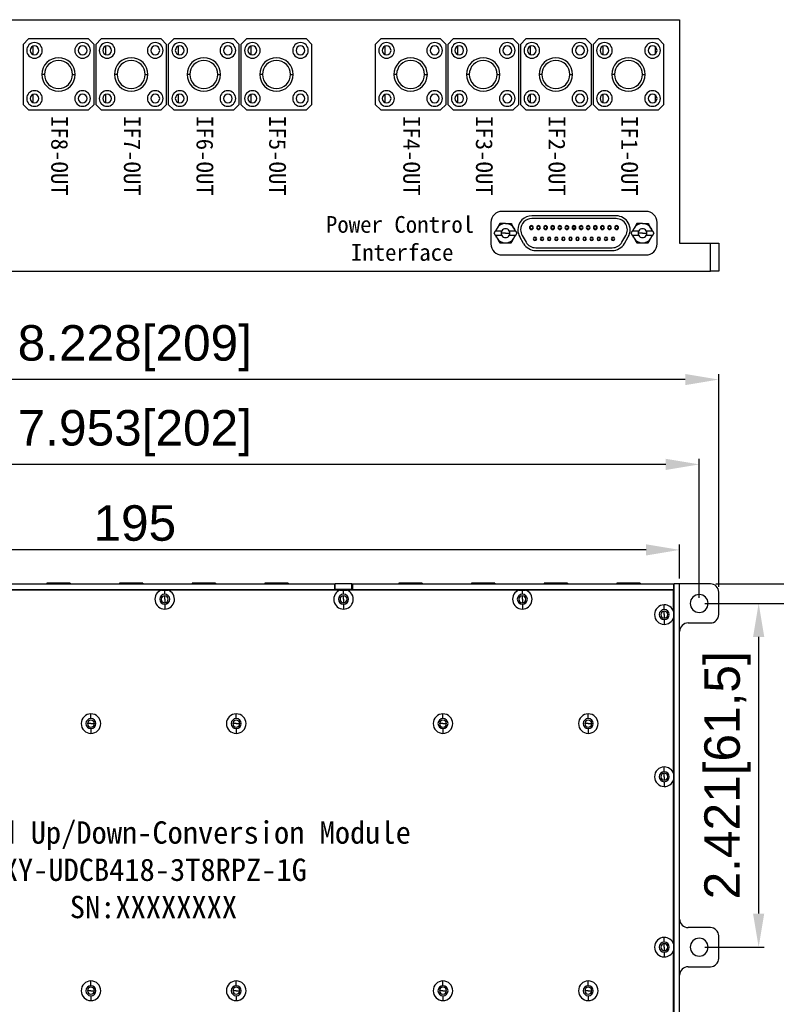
# Model space of a CAD drawing. Header units: millimetres. Extents: x 26 to 391, y 12 to 342.
# Tile 4 of 5: x 175 to 310, y 150 to 327. Entities that reach past the tile are written whole.
import ezdxf

# ---------------------------------------------------------------- set-up
doc = ezdxf.new("R2010")
doc.units = ezdxf.units.MM
doc.layers.add('尺寸', color=4, linetype='Continuous')
doc.styles.get("Standard").update_dxf_attribs({"font": 'arial.ttf'})
doc.dimstyles.new('ISO-25', dxfattribs={"dimtxt": 2.5, "dimasz": 2.5, "dimexe": 1.25, "dimexo": 0.625, "dimtad": 1, "dimtxsty": 'Standard', "dimcen": 2.5, "dimadec": 0, "dimazin": 0, "dimtfac": 1, "dimtmove": 0, "dimatfit": 3, "dimfxl": 1, "dimarcsym": 0})

# ---------------------------------------------------------------- blocks, each defined once
blk = doc.blocks.new('*D9')
at = {"layer": 'Defpoints', "color": 0, "transparency": 16777216}
for p in [(94.63, 246.96), (94.63, 222.08), (296.63, 222.08)]:
    blk.add_point(p, dxfattribs=at)
at = {"layer": '尺寸', "color": 0, "lineweight": -2, "transparency": 16777216}
for p, q in [((94.63, 223.07), (94.63, 247.95)), ((290.63, 246.96), (100.62, 246.96)), ((296.63, 223.07), (296.63, 247.95))]:
    blk.add_line(p, q, dxfattribs=at)
at = {"layer": '尺寸', "color": 0, "transparency": 16777216}
for points in [[(100.62, 247.96), (100.62, 245.96), (94.63, 246.96)], [(290.63, 247.96), (290.63, 245.96), (296.63, 246.96)]]:
    blk.add_solid(points, dxfattribs=at)
at = {"layer": '尺寸', "color": 0, "transparency": 16777216, "insert": (195.63, 252.55), "char_height": 6.35, "attachment_point": 5}
blk.add_mtext('7.953[202]', dxfattribs=at)
blk = doc.blocks.new('*D10')
at = {"layer": 'Defpoints', "color": 0, "transparency": 16777216}
for p in [(91.13, 262.14), (91.13, 224.08), (300.13, 224.08)]:
    blk.add_point(p, dxfattribs=at)
at = {"layer": '尺寸', "color": 0, "lineweight": -2, "transparency": 16777216}
for p, q in [((91.13, 225.07), (91.13, 263.13)), ((300.13, 225.07), (300.13, 263.13)), ((294.13, 262.14), (97.12, 262.14))]:
    blk.add_line(p, q, dxfattribs=at)
at = {"layer": '尺寸', "color": 0, "transparency": 16777216}
for points in [[(97.12, 263.14), (97.12, 261.14), (91.13, 262.14)], [(294.13, 263.14), (294.13, 261.14), (300.13, 262.14)]]:
    blk.add_solid(points, dxfattribs=at)
at = {"layer": '尺寸', "color": 0, "transparency": 16777216, "insert": (195.63, 267.74), "char_height": 6.35, "attachment_point": 5}
blk.add_mtext('8.228[209]', dxfattribs=at)
blk = doc.blocks.new('*D11')
at = {"layer": 'Defpoints', "color": 0, "transparency": 16777216}
for p in [(98.13, 231.66), (98.13, 225.58), (293.13, 225.58)]:
    blk.add_point(p, dxfattribs=at)
at = {"layer": '尺寸', "color": 0, "lineweight": -2, "transparency": 16777216}
for p, q in [((98.13, 226.57), (98.13, 232.65)), ((293.13, 226.57), (293.13, 232.65)), ((287.13, 231.66), (104.12, 231.66))]:
    blk.add_line(p, q, dxfattribs=at)
at = {"layer": '尺寸', "color": 0, "transparency": 16777216}
for points in [[(104.12, 232.66), (104.12, 230.66), (98.13, 231.66)], [(287.13, 232.66), (287.13, 230.66), (293.13, 231.66)]]:
    blk.add_solid(points, dxfattribs=at)
at = {"layer": '尺寸', "color": 0, "transparency": 16777216, "insert": (195.63, 236.43), "char_height": 6.35, "attachment_point": 5}
blk.add_mtext('195', dxfattribs=at)
blk = doc.blocks.new('*D12')
at = {"layer": 'Defpoints', "color": 0, "transparency": 16777216}
for p in [(298.63, 225.58), (298.63, 95.58), (335.81, 95.58)]:
    blk.add_point(p, dxfattribs=at)
at = {"layer": '尺寸', "color": 0, "lineweight": -2, "transparency": 16777216}
for p, q in [((299.62, 225.58), (336.8, 225.58)), ((335.81, 219.59), (335.81, 101.58)), ((299.62, 95.58), (336.8, 95.58))]:
    blk.add_line(p, q, dxfattribs=at)
at = {"layer": '尺寸', "color": 0, "transparency": 16777216}
for points in [[(334.81, 219.59), (336.8, 219.59), (335.81, 225.58)], [(334.81, 101.58), (336.8, 101.58), (335.81, 95.58)]]:
    blk.add_solid(points, dxfattribs=at)
at = {"layer": '尺寸', "color": 0, "transparency": 16777216, "insert": (330.21, 160.58), "char_height": 6.35, "attachment_point": 5, "rotation": 90}
blk.add_mtext('5.118[130]', dxfattribs=at)
blk = doc.blocks.new('*D13')
at = {"layer": 'Defpoints', "color": 0, "transparency": 16777216}
for p in [(296.63, 222.08), (296.63, 99.08), (321.95, 99.08)]:
    blk.add_point(p, dxfattribs=at)
at = {"layer": '尺寸', "color": 0, "lineweight": -2, "transparency": 16777216}
for p, q in [((297.62, 222.08), (322.94, 222.08)), ((321.95, 216.09), (321.95, 105.08)), ((297.62, 99.08), (322.94, 99.08))]:
    blk.add_line(p, q, dxfattribs=at)
at = {"layer": '尺寸', "color": 0, "transparency": 16777216}
for points in [[(320.95, 216.09), (322.95, 216.09), (321.95, 222.08)], [(320.95, 105.08), (322.95, 105.08), (321.95, 99.08)]]:
    blk.add_solid(points, dxfattribs=at)
at = {"layer": '尺寸', "color": 0, "transparency": 16777216, "insert": (316.36, 160.58), "char_height": 6.35, "attachment_point": 5, "rotation": 90}
blk.add_mtext('4.843[123]', dxfattribs=at)
blk = doc.blocks.new('*D14')
at = {"layer": 'Defpoints', "color": 0, "transparency": 16777216}
for p in [(296.63, 222.08), (296.63, 160.58), (307.27, 160.58)]:
    blk.add_point(p, dxfattribs=at)
at = {"layer": '尺寸', "color": 0, "lineweight": -2, "transparency": 16777216}
for p, q in [((297.62, 222.08), (308.26, 222.08)), ((307.27, 216.09), (307.27, 166.58)), ((297.62, 160.58), (308.26, 160.58))]:
    blk.add_line(p, q, dxfattribs=at)
at = {"layer": '尺寸', "color": 0, "transparency": 16777216}
for points in [[(306.27, 216.09), (308.27, 216.09), (307.27, 222.08)], [(306.27, 166.58), (308.27, 166.58), (307.27, 160.58)]]:
    blk.add_solid(points, dxfattribs=at)
at = {"layer": '尺寸', "color": 0, "transparency": 16777216, "insert": (301.68, 191.33), "char_height": 6.35, "attachment_point": 5, "rotation": 90}
blk.add_mtext('2.421[61,5]', dxfattribs=at)

msp = doc.modelspace()

# ---------------------------------------------------------------- linework, layer by layer
at = {"color": 7, "linetype": 'Continuous', "lineweight": 25}
for p, q in [((172.979, 326.527), (293.129, 326.527)), ((293.129, 326.527), (293.129, 286.527)), ((176.629, 323.077), (175.629, 322.077)), ((187.329, 323.077), (176.629, 323.077)), ((188.329, 322.077), (187.329, 323.077)), ((189.629, 323.077), (188.629, 322.077)), ((200.329, 323.077), (189.629, 323.077)), ((201.329, 322.077), (200.329, 323.077)), ((202.629, 323.077), (201.629, 322.077)), ((213.329, 323.077), (202.629, 323.077)), ((214.329, 322.077), (213.329, 323.077)), ((215.629, 323.077), (214.629, 322.077)), ((226.329, 323.077), (215.629, 323.077)), ((227.329, 322.077), (226.329, 323.077)), ((239.629, 323.077), (238.629, 322.077)), ((250.329, 323.077), (239.629, 323.077)), ((251.329, 322.077), (250.329, 323.077)), ((252.629, 323.077), (251.629, 322.077)), ((263.329, 323.077), (252.629, 323.077)), ((264.329, 322.077), (263.329, 323.077)), ((265.629, 323.077), (264.629, 322.077)), ((276.329, 323.077), (265.629, 323.077)), ((277.329, 322.077), (276.329, 323.077)), ((278.629, 323.077), (277.629, 322.077)), ((289.329, 323.077), (278.629, 323.077)), ((290.329, 322.077), (289.329, 323.077)), ((175.629, 322.077), (175.629, 311.377)), ((177.429, 320.267), (177.429, 321.787)), ((188.329, 311.377), (188.329, 322.077)), ((188.629, 322.077), (188.629, 311.377)), ((190.429, 320.267), (190.429, 321.787)), ((201.329, 311.377), (201.329, 322.077)), ((201.629, 322.077), (201.629, 311.377)), ((203.429, 320.267), (203.429, 321.787)), ((214.329, 311.377), (214.329, 322.077)), ((214.629, 322.077), (214.629, 311.377)), ((216.429, 320.267), (216.429, 321.787)), ((227.329, 311.377), (227.329, 322.077)), ((238.629, 322.077), (238.629, 311.377)), ((240.429, 320.267), (240.429, 321.787)), ((251.329, 311.377), (251.329, 322.077)), ((251.629, 322.077), (251.629, 311.377)), ((253.429, 320.267), (253.429, 321.787)), ((264.329, 311.377), (264.329, 322.077)), ((264.629, 322.077), (264.629, 311.377)), ((266.429, 320.267), (266.429, 321.787)), ((277.329, 311.377), (277.329, 322.077)), ((277.629, 322.077), (277.629, 311.377)), ((279.429, 320.267), (279.429, 321.787)), ((288.829, 320.446), (288.829, 321.608)), ((290.329, 311.377), (290.329, 322.077)), ((179.479, 316.727), (178.979, 316.727)), ((184.479, 316.727), (184.979, 316.727)), ((192.479, 316.727), (191.979, 316.727)), ((197.479, 316.727), (197.979, 316.727)), ((205.479, 316.727), (204.979, 316.727)), ((210.479, 316.727), (210.979, 316.727)), ((218.479, 316.727), (217.979, 316.727)), ((223.479, 316.727), (223.979, 316.727)), ((242.479, 316.727), (241.979, 316.727)), ((247.479, 316.727), (247.979, 316.727)), ((255.479, 316.727), (254.979, 316.727)), ((260.479, 316.727), (260.979, 316.727)), ((268.479, 316.727), (267.979, 316.727)), ((273.479, 316.727), (273.979, 316.727)), ((281.479, 316.727), (280.979, 316.727)), ((286.479, 316.727), (286.979, 316.727)), ((177.429, 311.667), (177.429, 313.187)), ((190.429, 311.667), (190.429, 313.187)), ((203.429, 311.667), (203.429, 313.187)), ((216.429, 311.667), (216.429, 313.187)), ((240.429, 311.667), (240.429, 313.187)), ((253.429, 311.667), (253.429, 313.187)), ((266.429, 311.667), (266.429, 313.187)), ((279.429, 311.667), (279.429, 313.187)), ((288.829, 311.846), (288.829, 313.008)), ((175.629, 311.377), (176.629, 310.377)), ((176.629, 310.377), (187.329, 310.377)), ((187.329, 310.377), (188.329, 311.377)), ((188.629, 311.377), (189.629, 310.377)), ((189.629, 310.377), (200.329, 310.377)), ((200.329, 310.377), (201.329, 311.377)), ((201.629, 311.377), (202.629, 310.377)), ((202.629, 310.377), (213.329, 310.377)), ((213.329, 310.377), (214.329, 311.377)), ((214.629, 311.377), (215.629, 310.377)), ((215.629, 310.377), (226.329, 310.377)), ((226.329, 310.377), (227.329, 311.377)), ((238.629, 311.377), (239.629, 310.377)), ((239.629, 310.377), (250.329, 310.377)), ((250.329, 310.377), (251.329, 311.377)), ((251.629, 311.377), (252.629, 310.377)), ((252.629, 310.377), (263.329, 310.377)), ((263.329, 310.377), (264.329, 311.377)), ((264.629, 311.377), (265.629, 310.377)), ((265.629, 310.377), (276.329, 310.377)), ((276.329, 310.377), (277.329, 311.377)), ((277.629, 311.377), (278.629, 310.377)), ((278.629, 310.377), (289.329, 310.377)), ((289.329, 310.377), (290.329, 311.377)), ((287.079, 292.227), (261.369, 292.227)), ((281.769, 291.427), (266.679, 291.427)), ((281.769, 290.927), (266.679, 290.927)), ((259.369, 290.227), (259.369, 286.427)), ((289.079, 286.427), (289.079, 290.227)), ((259.949, 288.327), (260.194, 288.752)), ((260.194, 287.902), (259.949, 288.327)), ((260.272, 288.752), (261.291, 288.752)), ((261.291, 287.902), (260.272, 287.902)), ((261.969, 288.327), (261.169, 288.327)), ((261.969, 288.327), (262.769, 288.327)), ((262.647, 288.752), (263.666, 288.752)), ((263.666, 287.902), (262.647, 287.902)), ((263.744, 288.752), (263.989, 288.327)), ((263.989, 288.327), (263.744, 287.902)), ((265.207, 286.477), (264.514, 287.677)), ((264.947, 287.927), (265.64, 286.727)), ((282.808, 286.727), (283.501, 287.927)), ((283.241, 286.477), (283.934, 287.677)), ((284.459, 288.327), (284.704, 288.752)), ((284.704, 287.902), (284.459, 288.327)), ((284.782, 288.752), (285.801, 288.752)), ((285.801, 287.902), (284.782, 287.902)), ((286.479, 288.327), (285.679, 288.327)), ((286.479, 288.327), (287.279, 288.327)), ((287.157, 288.752), (288.176, 288.752)), ((288.176, 287.902), (287.157, 287.902)), ((288.254, 288.752), (288.499, 288.327)), ((288.499, 288.327), (288.254, 287.902)), ((267.372, 285.727), (281.076, 285.727)), ((293.129, 286.527), (298.629, 286.527)), ((298.629, 281.527), (298.629, 286.527)), ((298.629, 286.527), (300.129, 286.527)), ((300.129, 286.527), (300.129, 281.527)), ((261.369, 284.427), (287.079, 284.427)), ((267.372, 285.227), (281.076, 285.227)), ((92.629, 281.527), (298.629, 281.527)), ((300.129, 281.527), (298.629, 281.527)), ((170.579, 225.582), (231.379, 225.582)), ((179.879, 225.682), (179.879, 225.582)), ((184.079, 225.682), (179.879, 225.682)), ((184.079, 225.682), (184.079, 225.582)), ((192.879, 225.682), (192.879, 225.582)), ((197.079, 225.682), (192.879, 225.682)), ((197.079, 225.682), (197.079, 225.582)), ((205.879, 225.682), (205.879, 225.582)), ((210.079, 225.682), (205.879, 225.682)), ((210.079, 225.682), (210.079, 225.582)), ((218.879, 225.682), (218.879, 225.582)), ((223.079, 225.682), (218.879, 225.682)), ((223.079, 225.682), (223.079, 225.582)), ((231.379, 225.582), (231.379, 224.582)), ((231.379, 225.582), (231.479, 225.582)), ((234.479, 225.582), (231.479, 225.582)), ((231.479, 224.582), (231.479, 225.582)), ((234.479, 224.582), (234.479, 225.582)), ((234.479, 225.582), (234.579, 225.582)), ((234.579, 225.582), (292.029, 225.582)), ((234.579, 225.582), (234.579, 224.582)), ((242.879, 225.682), (242.879, 225.582)), ((247.079, 225.682), (242.879, 225.682)), ((247.079, 225.682), (247.079, 225.582)), ((255.879, 225.682), (255.879, 225.582)), ((260.079, 225.682), (255.879, 225.682)), ((260.079, 225.682), (260.079, 225.582)), ((268.879, 225.682), (268.879, 225.582)), ((273.079, 225.682), (268.879, 225.682)), ((273.079, 225.682), (273.079, 225.582)), ((281.879, 225.682), (281.879, 225.582)), ((286.079, 225.682), (281.879, 225.682)), ((286.079, 225.682), (286.079, 225.582)), ((292.029, 225.582), (292.029, 224.582)), ((292.029, 225.582), (292.129, 225.582)), ((292.129, 98.582), (292.129, 225.582)), ((293.129, 225.582), (292.129, 225.582)), ((293.129, 95.582), (293.129, 225.582)), ((298.629, 225.582), (293.129, 225.582)), ((200.396, 224.482), (169.562, 224.482)), ((170.579, 224.582), (231.379, 224.582)), ((200.396, 224.482), (200.979, 224.482)), ((200.979, 223.732), (200.979, 224.482)), ((200.979, 224.482), (201.562, 224.482)), ((232.396, 224.482), (201.562, 224.482)), ((228.179, 224.482), (228.179, 224.582)), ((228.479, 224.482), (228.479, 224.582)), ((231.479, 224.582), (231.379, 224.582)), ((234.479, 224.582), (231.479, 224.582)), ((232.396, 224.482), (232.979, 224.482)), ((232.979, 223.732), (232.979, 224.482)), ((232.979, 224.482), (233.562, 224.482)), ((264.396, 224.482), (233.562, 224.482)), ((234.579, 224.582), (234.479, 224.582)), ((234.579, 224.582), (292.029, 224.582)), ((237.479, 224.582), (237.479, 224.482)), ((237.779, 224.482), (237.779, 224.582)), ((264.396, 224.482), (264.979, 224.482)), ((264.979, 223.732), (264.979, 224.482)), ((264.979, 224.482), (265.562, 224.482)), ((292.029, 224.482), (265.562, 224.482)), ((288.829, 224.482), (288.829, 224.582)), ((289.129, 224.482), (289.129, 224.582)), ((292.129, 224.582), (292.029, 224.582)), ((292.029, 220.665), (292.029, 224.482)), ((300.129, 220.082), (300.129, 224.082)), ((200.979, 222.832), (200.979, 223.457)), ((200.979, 222.832), (200.979, 222.207)), ((232.979, 222.832), (232.979, 223.457)), ((232.979, 222.832), (232.979, 222.207)), ((264.979, 222.832), (264.979, 223.457)), ((264.979, 222.832), (264.979, 222.207)), ((200.979, 221.932), (200.979, 221.082)), ((232.979, 221.932), (232.979, 221.082)), ((264.979, 221.932), (264.979, 221.082)), ((290.379, 220.982), (290.379, 221.832)), ((290.379, 220.082), (290.379, 220.707)), ((290.379, 220.082), (290.379, 219.457)), ((290.379, 219.182), (290.379, 218.332)), ((292.029, 191.665), (292.029, 219.499)), ((294.629, 218.582), (298.629, 218.582)), ((187.779, 201.482), (187.779, 202.332)), ((213.779, 201.482), (213.779, 202.332)), ((250.779, 201.482), (250.779, 202.332)), ((276.779, 201.482), (276.779, 202.332)), ((187.779, 200.582), (187.154, 200.582)), ((187.779, 200.582), (188.404, 200.582)), ((187.779, 199.682), (187.779, 198.832)), ((213.779, 200.582), (213.154, 200.582)), ((213.779, 200.582), (214.404, 200.582)), ((213.779, 199.682), (213.779, 198.832)), ((250.779, 200.582), (250.154, 200.582)), ((250.779, 200.582), (251.404, 200.582)), ((250.779, 199.682), (250.779, 198.832)), ((276.779, 200.582), (276.154, 200.582)), ((276.779, 200.582), (277.404, 200.582)), ((276.779, 199.682), (276.779, 198.832)), ((290.379, 191.982), (290.379, 192.832)), ((290.379, 191.082), (290.379, 191.707)), ((290.379, 191.082), (290.379, 190.457)), ((292.029, 161.165), (292.029, 190.499)), ((290.379, 190.182), (290.379, 189.332)), ((298.629, 164.082), (294.629, 164.082)), ((290.379, 161.482), (290.379, 162.332)), ((300.129, 158.582), (300.129, 162.582)), ((290.379, 160.582), (290.379, 161.207)), ((290.379, 160.582), (290.379, 159.957)), ((290.379, 159.682), (290.379, 158.832)), ((292.029, 130.665), (292.029, 159.999)), ((294.629, 157.082), (298.629, 157.082)), ((187.779, 153.682), (187.779, 154.532)), ((213.779, 153.682), (213.779, 154.532)), ((250.779, 153.682), (250.779, 154.532)), ((276.779, 153.682), (276.779, 154.532)), ((187.779, 152.782), (187.154, 152.782)), ((187.779, 152.782), (188.404, 152.782)), ((187.779, 151.882), (187.779, 151.032)), ((213.779, 152.782), (213.154, 152.782)), ((213.779, 152.782), (214.404, 152.782)), ((213.779, 151.882), (213.779, 151.032)), ((250.779, 152.782), (250.154, 152.782)), ((250.779, 152.782), (251.404, 152.782)), ((250.779, 151.882), (250.779, 151.032)), ((276.779, 152.782), (276.154, 152.782)), ((276.779, 152.782), (277.404, 152.782)), ((276.779, 151.882), (276.779, 151.032))]:
    msp.add_line(p, q, dxfattribs=at)
for centre, radius, start, end in [((177.679, 321.027), 1.4, 0, 180), ((186.279, 321.027), 1.4, 0, 180), ((190.679, 321.027), 1.4, 0, 180), ((199.279, 321.027), 1.4, 0, 180), ((203.679, 321.027), 1.4, 0, 180), ((212.279, 321.027), 1.4, 0, 180), ((216.679, 321.027), 1.4, 0, 180), ((225.279, 321.027), 1.4, 0, 180), ((240.679, 321.027), 1.4, 0, 180), ((249.279, 321.027), 1.4, 0, 180), ((253.679, 321.027), 1.4, 0, 180), ((262.279, 321.027), 1.4, 0, 180), ((266.679, 321.027), 1.4, 0, 180), ((275.279, 321.027), 1.4, 0, 180), ((279.679, 321.027), 1.4, 0, 180), ((288.279, 321.027), 1.4, 0, 180), ((177.679, 321.027), 1.4, 180, 0), ((177.679, 321.027), 0.8, 90, 270), ((177.679, 321.027), 0.8, 270, 90), ((186.279, 321.027), 1.4, 180, 0), ((186.279, 321.027), 0.8, 90, 270), ((186.279, 321.027), 0.8, 270, 90), ((190.679, 321.027), 1.4, 180, 0), ((190.679, 321.027), 0.8, 90, 270), ((190.679, 321.027), 0.8, 270, 90), ((199.279, 321.027), 1.4, 180, 0), ((199.279, 321.027), 0.8, 90, 270), ((199.279, 321.027), 0.8, 270, 90), ((203.679, 321.027), 1.4, 180, 0), ((203.679, 321.027), 0.8, 90, 270), ((203.679, 321.027), 0.8, 270, 90), ((212.279, 321.027), 1.4, 180, 0), ((212.279, 321.027), 0.8, 90, 270), ((212.279, 321.027), 0.8, 270, 90), ((216.679, 321.027), 1.4, 180, 0), ((216.679, 321.027), 0.8, 90, 270), ((216.679, 321.027), 0.8, 270, 90), ((225.279, 321.027), 1.4, 180, 0), ((225.279, 321.027), 0.8, 90, 270), ((225.279, 321.027), 0.8, 270, 90), ((240.679, 321.027), 1.4, 180, 0), ((240.679, 321.027), 0.8, 90, 270), ((240.679, 321.027), 0.8, 270, 90), ((249.279, 321.027), 1.4, 180, 0), ((249.279, 321.027), 0.8, 90, 270), ((249.279, 321.027), 0.8, 270, 90), ((253.679, 321.027), 1.4, 180, 0), ((253.679, 321.027), 0.8, 90, 270), ((253.679, 321.027), 0.8, 270, 90), ((262.279, 321.027), 1.4, 180, 0), ((262.279, 321.027), 0.8, 90, 270), ((262.279, 321.027), 0.8, 270, 90), ((266.679, 321.027), 1.4, 180, 0), ((266.679, 321.027), 0.8, 90, 270), ((266.679, 321.027), 0.8, 270, 90), ((275.279, 321.027), 1.4, 180, 0), ((275.279, 321.027), 0.8, 90, 270), ((275.279, 321.027), 0.8, 270, 90), ((279.679, 321.027), 1.4, 180, 0), ((279.679, 321.027), 0.8, 90, 270), ((279.679, 321.027), 0.8, 270, 90), ((288.279, 321.027), 1.4, 180, 0), ((288.279, 321.027), 0.8, 90, 270), ((288.279, 321.027), 0.8, 270, 90), ((181.979, 316.727), 3, 0, 180), ((181.979, 316.727), 2.5, 0, 180), ((194.979, 316.727), 3, 0, 180), ((194.979, 316.727), 2.5, 0, 180), ((207.979, 316.727), 3, 0, 180), ((207.979, 316.727), 2.5, 0, 180), ((220.979, 316.727), 3, 0, 180), ((220.979, 316.727), 2.5, 0, 180), ((244.979, 316.727), 3, 0, 180), ((244.979, 316.727), 2.5, 0, 180), ((257.979, 316.727), 3, 0, 180), ((257.979, 316.727), 2.5, 0, 180), ((270.979, 316.727), 3, 0, 180), ((270.979, 316.727), 2.5, 0, 180), ((283.979, 316.727), 3, 0, 180), ((283.979, 316.727), 2.5, 0, 180), ((181.979, 316.727), 3, 180, 0), ((181.979, 316.727), 2.5, 180, 0), ((194.979, 316.727), 3, 180, 0), ((194.979, 316.727), 2.5, 180, 0), ((207.979, 316.727), 3, 180, 0), ((207.979, 316.727), 2.5, 180, 0), ((220.979, 316.727), 3, 180, 0), ((220.979, 316.727), 2.5, 180, 0), ((244.979, 316.727), 3, 180, 0), ((244.979, 316.727), 2.5, 180, 0), ((257.979, 316.727), 3, 180, 0), ((257.979, 316.727), 2.5, 180, 0), ((270.979, 316.727), 3, 180, 0), ((270.979, 316.727), 2.5, 180, 0), ((283.979, 316.727), 3, 180, 0), ((283.979, 316.727), 2.5, 180, 0), ((177.679, 312.427), 1.4, 0, 180), ((186.279, 312.427), 1.4, 0, 180), ((190.679, 312.427), 1.4, 0, 180), ((199.279, 312.427), 1.4, 0, 180), ((203.679, 312.427), 1.4, 0, 180), ((212.279, 312.427), 1.4, 0, 180), ((216.679, 312.427), 1.4, 0, 180), ((225.279, 312.427), 1.4, 0, 180), ((240.679, 312.427), 1.4, 0, 180), ((249.279, 312.427), 1.4, 0, 180), ((253.679, 312.427), 1.4, 0, 180), ((262.279, 312.427), 1.4, 0, 180), ((266.679, 312.427), 1.4, 0, 180), ((275.279, 312.427), 1.4, 0, 180), ((279.679, 312.427), 1.4, 0, 180), ((288.279, 312.427), 1.4, 0, 180), ((177.679, 312.427), 1.4, 180, 0), ((177.679, 312.427), 0.8, 90, 270), ((177.679, 312.427), 0.8, 270, 90), ((186.279, 312.427), 1.4, 180, 0), ((186.279, 312.427), 0.8, 90, 270), ((186.279, 312.427), 0.8, 270, 90), ((190.679, 312.427), 1.4, 180, 0), ((190.679, 312.427), 0.8, 90, 270), ((190.679, 312.427), 0.8, 270, 90), ((199.279, 312.427), 1.4, 180, 0), ((199.279, 312.427), 0.8, 90, 270), ((199.279, 312.427), 0.8, 270, 90), ((203.679, 312.427), 1.4, 180, 0), ((203.679, 312.427), 0.8, 90, 270), ((203.679, 312.427), 0.8, 270, 90), ((212.279, 312.427), 1.4, 180, 0), ((212.279, 312.427), 0.8, 90, 270), ((212.279, 312.427), 0.8, 270, 90), ((216.679, 312.427), 1.4, 180, 0), ((216.679, 312.427), 0.8, 90, 270), ((216.679, 312.427), 0.8, 270, 90), ((225.279, 312.427), 1.4, 180, 0), ((225.279, 312.427), 0.8, 90, 270), ((225.279, 312.427), 0.8, 270, 90), ((240.679, 312.427), 1.4, 180, 0), ((240.679, 312.427), 0.8, 90, 270), ((240.679, 312.427), 0.8, 270, 90), ((249.279, 312.427), 1.4, 180, 0), ((249.279, 312.427), 0.8, 90, 270), ((249.279, 312.427), 0.8, 270, 90), ((253.679, 312.427), 1.4, 180, 0), ((253.679, 312.427), 0.8, 90, 270), ((253.679, 312.427), 0.8, 270, 90), ((262.279, 312.427), 1.4, 180, 0), ((262.279, 312.427), 0.8, 90, 270), ((262.279, 312.427), 0.8, 270, 90), ((266.679, 312.427), 1.4, 180, 0), ((266.679, 312.427), 0.8, 90, 270), ((266.679, 312.427), 0.8, 270, 90), ((275.279, 312.427), 1.4, 180, 0), ((275.279, 312.427), 0.8, 90, 270), ((275.279, 312.427), 0.8, 270, 90), ((279.679, 312.427), 1.4, 180, 0), ((279.679, 312.427), 0.8, 90, 270), ((279.679, 312.427), 0.8, 270, 90), ((288.279, 312.427), 1.4, 180, 0), ((288.279, 312.427), 0.8, 90, 270), ((288.279, 312.427), 0.8, 270, 90), ((261.369, 290.227), 2, 90, 180), ((266.679, 288.927), 2.5, 90, 180), ((266.679, 288.927), 2, 90, 180), ((281.769, 288.927), 2.5, 330, 90), ((281.769, 288.927), 2, 330, 90), ((287.079, 290.227), 2, 0, 90), ((261.969, 288.327), 1.749, 150, 165.93961), ((261.969, 288.327), 1.749, 90, 150), ((261.969, 288.327), 0.8, 32.08995, 147.91005), ((261.969, 288.327), 1.749, 30, 90), ((261.969, 288.327), 1.749, 14.06039, 30), ((266.679, 288.927), 2.5, 180, 210), ((266.679, 288.927), 2, 180, 210), ((266.604, 289.327), 0.35, 0, 180), ((266.604, 289.327), 0.35, 180, 0), ((266.604, 289.327), 0.25, 0, 180), ((266.604, 289.327), 0.25, 180, 0), ((267.874, 289.327), 0.35, 0, 180), ((267.874, 289.327), 0.35, 180, 0), ((267.874, 289.327), 0.25, 0, 180), ((267.874, 289.327), 0.25, 180, 0), ((269.144, 289.327), 0.35, 0, 180), ((269.144, 289.327), 0.35, 180, 0), ((269.144, 289.327), 0.25, 0, 180), ((269.144, 289.327), 0.25, 180, 0), ((270.414, 289.327), 0.35, 0, 180), ((270.414, 289.327), 0.35, 180, 0), ((270.414, 289.327), 0.25, 0, 180), ((270.414, 289.327), 0.25, 180, 0), ((271.684, 289.327), 0.35, 0, 180), ((271.684, 289.327), 0.35, 180, 0), ((271.684, 289.327), 0.25, 0, 180), ((271.684, 289.327), 0.25, 180, 0), ((272.954, 289.327), 0.35, 0, 180), ((272.954, 289.327), 0.35, 180, 0), ((272.954, 289.327), 0.25, 0, 180), ((272.954, 289.327), 0.25, 180, 0), ((274.224, 289.327), 0.35, 0, 180), ((274.224, 289.327), 0.35, 180, 0), ((274.224, 289.327), 0.25, 0, 180), ((274.224, 289.327), 0.25, 180, 0), ((275.494, 289.327), 0.35, 0, 180), ((275.494, 289.327), 0.35, 180, 0), ((275.494, 289.327), 0.25, 0, 180), ((275.494, 289.327), 0.25, 180, 0), ((276.764, 289.327), 0.35, 0, 180), ((276.764, 289.327), 0.35, 180, 0), ((276.764, 289.327), 0.25, 0, 180), ((276.764, 289.327), 0.25, 180, 0), ((278.034, 289.327), 0.35, 0, 180), ((278.034, 289.327), 0.35, 180, 0), ((278.034, 289.327), 0.25, 0, 180), ((278.034, 289.327), 0.25, 180, 0), ((279.304, 289.327), 0.35, 0, 180), ((279.304, 289.327), 0.35, 180, 0), ((279.304, 289.327), 0.25, 0, 180), ((279.304, 289.327), 0.25, 180, 0), ((280.574, 289.327), 0.35, 0, 180), ((280.574, 289.327), 0.35, 180, 0), ((280.574, 289.327), 0.25, 0, 180), ((280.574, 289.327), 0.25, 180, 0), ((281.844, 289.327), 0.35, 0, 180), ((281.844, 289.327), 0.35, 180, 0), ((281.844, 289.327), 0.25, 0, 180), ((281.844, 289.327), 0.25, 180, 0), ((286.479, 288.327), 1.749, 150, 165.93961), ((286.479, 288.327), 1.749, 90, 150), ((286.479, 288.327), 0.8, 32.08995, 147.91005), ((286.479, 288.327), 1.749, 30, 90), ((286.479, 288.327), 1.749, 14.06039, 30), ((261.969, 288.327), 1.749, 194.06039, 210), ((261.969, 288.327), 1.749, 210, 270), ((261.969, 288.327), 0.8, 147.91005, 180), ((261.969, 288.327), 0.8, 180, 212.08995), ((261.969, 288.327), 0.8, 212.08995, 327.91005), ((261.969, 288.327), 1.749, 270, 330), ((261.969, 288.327), 0.8, 0, 32.08995), ((261.969, 288.327), 0.8, 327.91005, 0), ((261.969, 288.327), 1.749, 330, 345.93961), ((267.239, 287.327), 0.316, 0, 180), ((267.239, 287.327), 0.316, 180, 0), ((267.239, 287.327), 0.25, 0, 180), ((267.239, 287.327), 0.25, 180, 0), ((268.509, 287.327), 0.316, 0, 180), ((268.509, 287.327), 0.316, 180, 0), ((268.509, 287.327), 0.25, 0, 180), ((268.509, 287.327), 0.25, 180, 0), ((269.779, 287.327), 0.316, 0, 180), ((269.779, 287.327), 0.316, 180, 0), ((269.779, 287.327), 0.25, 0, 180), ((269.779, 287.327), 0.25, 180, 0), ((271.049, 287.327), 0.316, 0, 180), ((271.049, 287.327), 0.316, 180, 0), ((271.049, 287.327), 0.25, 0, 180), ((271.049, 287.327), 0.25, 180, 0), ((272.319, 287.327), 0.316, 0, 180), ((272.319, 287.327), 0.316, 180, 0), ((272.319, 287.327), 0.25, 0, 180), ((272.319, 287.327), 0.25, 180, 0), ((273.589, 287.327), 0.316, 0, 180), ((273.589, 287.327), 0.316, 180, 0), ((273.589, 287.327), 0.25, 0, 180), ((273.589, 287.327), 0.25, 180, 0), ((274.859, 287.327), 0.316, 0, 180), ((274.859, 287.327), 0.316, 180, 0), ((274.859, 287.327), 0.25, 0, 180), ((274.859, 287.327), 0.25, 180, 0), ((276.129, 287.327), 0.316, 0, 180), ((276.129, 287.327), 0.316, 180, 0), ((276.129, 287.327), 0.25, 0, 180), ((276.129, 287.327), 0.25, 180, 0), ((277.399, 287.327), 0.316, 0, 180), ((277.399, 287.327), 0.316, 180, 0), ((277.399, 287.327), 0.25, 0, 180), ((277.399, 287.327), 0.25, 180, 0), ((278.669, 287.327), 0.316, 0, 180), ((278.669, 287.327), 0.316, 180, 0), ((278.669, 287.327), 0.25, 0, 180), ((278.669, 287.327), 0.25, 180, 0), ((279.939, 287.327), 0.316, 0, 180), ((279.939, 287.327), 0.316, 180, 0), ((279.939, 287.327), 0.25, 0, 180), ((279.939, 287.327), 0.25, 180, 0), ((281.209, 287.327), 0.316, 0, 180), ((281.209, 287.327), 0.316, 180, 0), ((281.209, 287.327), 0.25, 0, 180), ((281.209, 287.327), 0.25, 180, 0), ((286.479, 288.327), 1.749, 194.06039, 210), ((286.479, 288.327), 1.749, 210, 270), ((286.479, 288.327), 0.8, 147.91005, 180), ((286.479, 288.327), 0.8, 180, 212.08995), ((286.479, 288.327), 0.8, 212.08995, 327.91005), ((286.479, 288.327), 1.749, 270, 330), ((286.479, 288.327), 0.8, 0, 32.08995), ((286.479, 288.327), 0.8, 327.91005, 0), ((286.479, 288.327), 1.749, 330, 345.93961), ((261.369, 286.427), 2, 180, 270), ((267.372, 287.727), 2.5, 210, 270), ((267.372, 287.727), 2, 210, 270), ((281.076, 287.727), 2, 270, 330), ((281.076, 287.727), 2.5, 270, 330), ((287.079, 286.427), 2, 270, 0), ((298.629, 224.082), 1.5, 0, 90), ((200.979, 222.832), 1.75, 109.46295, 270), ((200.979, 222.832), 1.75, 270, 70.53705), ((232.979, 222.832), 1.75, 109.46295, 270), ((232.979, 222.832), 1.75, 270, 70.53705), ((264.979, 222.832), 1.75, 109.46295, 270), ((264.979, 222.832), 1.75, 270, 70.53705), ((200.979, 222.832), 0.9, 90, 270), ((200.979, 222.832), 0.625, 90, 270), ((200.979, 222.832), 0.9, 270, 90), ((200.979, 222.832), 0.625, 270, 90), ((232.979, 222.832), 0.9, 90, 270), ((232.979, 222.832), 0.625, 90, 270), ((232.979, 222.832), 0.9, 270, 90), ((232.979, 222.832), 0.625, 270, 90), ((264.979, 222.832), 0.9, 90, 270), ((264.979, 222.832), 0.625, 90, 270), ((264.979, 222.832), 0.9, 270, 90), ((264.979, 222.832), 0.625, 270, 90), ((296.629, 222.082), 1.6, 90, 270), ((296.629, 222.082), 1.6, 270, 90), ((290.379, 220.082), 1.75, 90, 270), ((290.379, 220.082), 0.9, 90, 270), ((290.379, 220.082), 0.625, 90, 270), ((290.379, 220.082), 1.75, 19.46295, 90), ((290.379, 220.082), 0.9, 270, 90), ((290.379, 220.082), 0.625, 270, 90), ((290.379, 220.082), 1.75, 270, 340.53705), ((294.629, 217.082), 1.5, 90, 180), ((298.629, 220.082), 1.5, 270, 0), ((187.779, 200.582), 1.75, 90, 270), ((187.779, 200.582), 0.9, 90, 270), ((187.779, 200.582), 0.625, 0, 180), ((187.779, 200.582), 1.75, 270, 90), ((187.779, 200.582), 0.9, 270, 90), ((213.779, 200.582), 1.75, 90, 270), ((213.779, 200.582), 0.9, 90, 270), ((213.779, 200.582), 0.625, 0, 180), ((213.779, 200.582), 1.75, 270, 90), ((213.779, 200.582), 0.9, 270, 90), ((250.779, 200.582), 1.75, 90, 270), ((250.779, 200.582), 0.9, 90, 270), ((250.779, 200.582), 0.625, 0, 180), ((250.779, 200.582), 1.75, 270, 90), ((250.779, 200.582), 0.9, 270, 90), ((276.779, 200.582), 1.75, 90, 270), ((276.779, 200.582), 0.9, 90, 270), ((276.779, 200.582), 0.625, 0, 180), ((276.779, 200.582), 1.75, 270, 90), ((276.779, 200.582), 0.9, 270, 90), ((187.779, 200.582), 0.625, 180, 0), ((213.779, 200.582), 0.625, 180, 0), ((250.779, 200.582), 0.625, 180, 0), ((276.779, 200.582), 0.625, 180, 0), ((290.379, 191.082), 1.75, 90, 270), ((290.379, 191.082), 1.75, 19.46295, 90), ((290.379, 191.082), 0.9, 90, 270), ((290.379, 191.082), 0.625, 90, 270), ((290.379, 191.082), 0.9, 270, 90), ((290.379, 191.082), 0.625, 270, 90), ((290.379, 191.082), 1.75, 270, 340.53705), ((294.629, 165.582), 1.5, 180, 270), ((298.629, 162.582), 1.5, 0, 90), ((290.379, 160.582), 1.75, 90, 270), ((290.379, 160.582), 1.75, 19.46295, 90), ((296.629, 160.582), 1.6, 90, 270), ((296.629, 160.582), 1.6, 270, 90), ((290.379, 160.582), 0.9, 90, 270), ((290.379, 160.582), 0.625, 90, 270), ((290.379, 160.582), 0.9, 270, 90), ((290.379, 160.582), 0.625, 270, 90), ((290.379, 160.582), 1.75, 270, 340.53705), ((298.629, 158.582), 1.5, 270, 0), ((294.629, 155.582), 1.5, 90, 180), ((187.779, 152.782), 1.75, 90, 270), ((187.779, 152.782), 0.9, 90, 270), ((187.779, 152.782), 0.625, 0, 180), ((187.779, 152.782), 1.75, 270, 90), ((187.779, 152.782), 0.9, 270, 90), ((213.779, 152.782), 1.75, 90, 270), ((213.779, 152.782), 0.9, 90, 270), ((213.779, 152.782), 0.625, 0, 180), ((213.779, 152.782), 1.75, 270, 90), ((213.779, 152.782), 0.9, 270, 90), ((250.779, 152.782), 1.75, 90, 270), ((250.779, 152.782), 0.9, 90, 270), ((250.779, 152.782), 0.625, 0, 180), ((250.779, 152.782), 1.75, 270, 90), ((250.779, 152.782), 0.9, 270, 90), ((276.779, 152.782), 1.75, 90, 270), ((276.779, 152.782), 0.9, 90, 270), ((276.779, 152.782), 0.625, 0, 180), ((276.779, 152.782), 1.75, 270, 90), ((276.779, 152.782), 0.9, 270, 90), ((187.779, 152.782), 0.625, 180, 0), ((213.779, 152.782), 0.625, 180, 0), ((250.779, 152.782), 0.625, 180, 0), ((276.779, 152.782), 0.625, 180, 0)]:
    msp.add_arc(centre, radius, start, end, dxfattribs=at)
for points, knots in [([(260.194, 288.752), (260.241, 288.834), (260.326, 288.98), (260.415, 289.134), (260.454, 289.202)], [0, 0, 0, 0, 0.5594323, 1, 1, 1, 1]), ([(260.959, 290.077), (260.882, 289.944), (260.729, 289.679), (260.546, 289.361), (260.454, 289.202)], [0, 0, 0, 0, 0.5003622, 1, 1, 1, 1]), ([(261.969, 290.077), (261.786, 290.077), (261.419, 290.077), (261.113, 290.077), (260.959, 290.077)], [0, 0, 0, 0, 0.4991946, 1, 1, 1, 1]), ([(261.969, 290.077), (262.152, 290.077), (262.519, 290.077), (262.826, 290.077), (262.979, 290.077)], [0, 0, 0, 0, 0.4991947, 1, 1, 1, 1]), ([(262.979, 290.077), (263.056, 289.944), (263.209, 289.679), (263.392, 289.361), (263.484, 289.202)], [0, 0, 0, 0, 0.5003622, 1, 1, 1, 1]), ([(263.484, 289.202), (263.534, 289.116), (263.623, 288.961), (263.707, 288.816), (263.744, 288.752)], [0, 0, 0, 0, 0.5594486, 1, 1, 1, 1]), ([(284.704, 288.752), (284.751, 288.834), (284.836, 288.98), (284.925, 289.134), (284.964, 289.202)], [0, 0, 0, 0, 0.5594323, 1, 1, 1, 1]), ([(285.469, 290.077), (285.392, 289.944), (285.239, 289.679), (285.056, 289.361), (284.964, 289.202)], [0, 0, 0, 0, 0.5003622, 1, 1, 1, 1]), ([(286.479, 290.077), (286.296, 290.077), (285.929, 290.077), (285.623, 290.077), (285.469, 290.077)], [0, 0, 0, 0, 0.4991946, 1, 1, 1, 1]), ([(286.479, 290.077), (286.662, 290.077), (287.029, 290.077), (287.336, 290.077), (287.489, 290.077)], [0, 0, 0, 0, 0.4991947, 1, 1, 1, 1]), ([(287.489, 290.077), (287.566, 289.944), (287.719, 289.679), (287.902, 289.361), (287.994, 289.202)], [0, 0, 0, 0, 0.5003622, 1, 1, 1, 1]), ([(287.994, 289.202), (288.044, 289.116), (288.133, 288.961), (288.217, 288.816), (288.254, 288.752)], [0, 0, 0, 0, 0.5594486, 1, 1, 1, 1]), ([(260.194, 288.752), (260.209, 288.752), (260.235, 288.752), (260.261, 288.752), (260.272, 288.752)], [0, 0, 0, 0, 0.5600002, 1, 1, 1, 1]), ([(260.272, 287.902), (260.258, 287.902), (260.232, 287.902), (260.206, 287.902), (260.194, 287.902)], [0, 0, 0, 0, 0.5599997, 1, 1, 1, 1]), ([(260.454, 287.453), (260.404, 287.539), (260.315, 287.694), (260.231, 287.839), (260.194, 287.902)], [0, 0, 0, 0, 0.5594486, 1, 1, 1, 1]), ([(260.454, 287.453), (260.546, 287.294), (260.729, 286.976), (260.882, 286.711), (260.959, 286.578)], [0, 0, 0, 0, 0.49919463, 1, 1, 1, 1]), ([(262.979, 286.578), (263.056, 286.711), (263.209, 286.976), (263.392, 287.294), (263.484, 287.453)], [0, 0, 0, 0, 0.5003622, 1, 1, 1, 1]), ([(263.744, 287.902), (263.697, 287.821), (263.612, 287.675), (263.523, 287.521), (263.484, 287.453)], [0, 0, 0, 0, 0.5594323, 1, 1, 1, 1]), ([(263.666, 288.752), (263.681, 288.752), (263.706, 288.752), (263.732, 288.752), (263.744, 288.752)], [0, 0, 0, 0, 0.5599997, 1, 1, 1, 1]), ([(263.744, 287.902), (263.729, 287.902), (263.703, 287.902), (263.677, 287.902), (263.666, 287.902)], [0, 0, 0, 0, 0.5600002, 1, 1, 1, 1]), ([(284.704, 288.752), (284.719, 288.752), (284.745, 288.752), (284.771, 288.752), (284.782, 288.752)], [0, 0, 0, 0, 0.5600002, 1, 1, 1, 1]), ([(284.782, 287.902), (284.768, 287.902), (284.742, 287.902), (284.716, 287.902), (284.704, 287.902)], [0, 0, 0, 0, 0.5599997, 1, 1, 1, 1]), ([(284.964, 287.453), (284.914, 287.539), (284.825, 287.694), (284.741, 287.839), (284.704, 287.902)], [0, 0, 0, 0, 0.5594486, 1, 1, 1, 1]), ([(284.964, 287.453), (285.056, 287.294), (285.239, 286.976), (285.392, 286.711), (285.469, 286.578)], [0, 0, 0, 0, 0.4991946, 1, 1, 1, 1]), ([(287.489, 286.578), (287.566, 286.711), (287.719, 286.976), (287.902, 287.294), (287.994, 287.453)], [0, 0, 0, 0, 0.5003622, 1, 1, 1, 1]), ([(288.254, 287.902), (288.207, 287.821), (288.122, 287.675), (288.033, 287.521), (287.994, 287.453)], [0, 0, 0, 0, 0.5594323, 1, 1, 1, 1]), ([(288.176, 288.752), (288.191, 288.752), (288.216, 288.752), (288.242, 288.752), (288.254, 288.752)], [0, 0, 0, 0, 0.5599997, 1, 1, 1, 1]), ([(288.254, 287.902), (288.239, 287.902), (288.213, 287.902), (288.187, 287.902), (288.176, 287.902)], [0, 0, 0, 0, 0.5600002, 1, 1, 1, 1]), ([(260.959, 286.578), (261.112, 286.578), (261.419, 286.578), (261.786, 286.578), (261.969, 286.578)], [0, 0, 0, 0, 0.5003622, 1, 1, 1, 1]), ([(261.969, 286.578), (262.152, 286.578), (262.519, 286.578), (262.826, 286.578), (262.979, 286.578)], [0, 0, 0, 0, 0.4991946, 1, 1, 1, 1]), ([(285.469, 286.578), (285.622, 286.578), (285.929, 286.578), (286.296, 286.578), (286.479, 286.578)], [0, 0, 0, 0, 0.5003622, 1, 1, 1, 1]), ([(286.479, 286.578), (286.662, 286.578), (287.029, 286.578), (287.336, 286.578), (287.489, 286.578)], [0, 0, 0, 0, 0.4991946, 1, 1, 1, 1]), ([(292.029, 220.665), (292.029, 220.47), (292.029, 220.082), (292.029, 219.693), (292.029, 219.499)], [0, 0, 0, 0, 0.5013636, 1, 1, 1, 1]), ([(292.029, 191.665), (292.029, 191.47), (292.029, 191.082), (292.029, 190.693), (292.029, 190.499)], [0, 0, 0, 0, 0.5013636, 1, 1, 1, 1]), ([(292.029, 161.165), (292.029, 160.97), (292.029, 160.582), (292.029, 160.193), (292.029, 159.999)], [0, 0, 0, 0, 0.5013636, 1, 1, 1, 1])]:
    msp.add_open_spline(points, degree=3, knots=knots, dxfattribs=at)

# ---------------------------------------------------------------- texts
at = {"char_height": 3, "attachment_point": 1, "rotation": 270}
for s, heights, insert in [('{\\fFangSong|b0|i0|c134|p49;IF8-OUT}', [0], (183.672, 309.315)), ('{\\fFangSong|b0|i0|c134|p49;IF7-OUT}', [0], (196.672, 309.315)), ('{\\fFangSong|b0|i0|c134|p49;IF6-OUT}', [0], (209.672, 309.315)), ('{\\fFangSong|b0|i0|c134|p49;IF5-OUT}', [0], (222.672, 309.315)), ('{\\fFangSong|b0|i0|c134|p49;IF4-OUT}', [0], (246.672, 309.315)), ('{\\fFangSong|b0|i0|c134|p49;IF3-OUT}', [3.122], (259.672, 309.315)), ('{\\fFangSong|b0|i0|c134|p49;IF2-OUT}', [0], (272.672, 309.315)), ('{\\fFangSong|b0|i0|c134|p49;IF1-OUT}', [0], (285.672, 309.315))]:
    msp.add_mtext_dynamic_manual_height_columns(s, width=13.25947, gutter_width=31.75, heights=heights, dxfattribs=dict(at, insert=insert))
at = {"insert": (226.332, 291.397), "char_height": 3, "width": 34.99183, "attachment_point": 1}
msp.add_mtext('\\pi3.49877;{\\fFangSong|b0|i0|c0|p49;Power Control \\P\\pi7.95591;Interface}', dxfattribs=at)
at = {"insert": (133.489, 183.098), "char_height": 4, "attachment_point": 1}
msp.add_mtext_dynamic_manual_height_columns('\\pi14.52315;{\\fFangSong|b0|i0|c134|p49;Broad\\fMS PGothic|b0|i0|c128|p34;‑\\fFangSong|b0|i0|c134|p49;Band Up/Down-Conversion Module\\P\\pi35.78659;HXY-UDCB418-3T8RPZ-1G\\P\\pi50.50659;SN:XXXXXXXX}', width=132.80746, gutter_width=31.75, heights=[0], dxfattribs=at)

# ---------------------------------------------------------------- dimensions: what is measured, and where the dimension line sits
at = {"layer": '尺寸'}
for base, p1, p2, text, picture, middle in [((91.129, 262.142), (300.129, 224.082), (91.129, 224.082), '8.228[<>]', '*D10', (195.629, 262.142)), ((94.629, 246.959), (296.629, 222.082), (94.629, 222.082), '7.953[<>]', '*D9', (195.629, 246.959))]:
    dim = msp.add_linear_dim(base=base, p1=p1, p2=p2, text=text, dimstyle='ISO-25', override={"dimtxt": 6.35, "dimasz": 5.9944, "dimexe": 0.9906, "dimexo": 0.9906, "dimgap": 1.524, "dimtoh": 1, "dimzin": 8, "dimadec": 2, "dimtzin": 0}, dxfattribs=at)
    dim.commit()
    dim.dimension.update_dxf_attribs({"geometry": picture, "text_midpoint": middle, "dimtype": 160})
dim = msp.add_linear_dim(base=(98.129, 231.662), p1=(293.129, 225.582), p2=(98.129, 225.582), dimstyle='ISO-25', override={"dimtxt": 6.35, "dimasz": 5.9944, "dimexe": 0.9906, "dimexo": 0.9906, "dimgap": 1.524, "dimtoh": 1, "dimzin": 8, "dimadec": 2, "dimtzin": 0}, dxfattribs=at)
dim.commit()
dim.dimension.update_dxf_attribs({"geometry": '*D11', "text_midpoint": (195.629, 231.662), "dimtype": 160})
for base, p1, p2, text, picture, middle in [((335.805, 95.582), (298.629, 225.582), (298.629, 95.582), '5.118[<>]', '*D12', (335.805, 160.582)), ((321.951, 99.082), (296.629, 222.082), (296.629, 99.082), '4.843[<>]', '*D13', (321.951, 160.582)), ((307.269, 160.582), (296.629, 222.082), (296.629, 160.582), '2.421[<>]', '*D14', (307.269, 191.332))]:
    dim = msp.add_linear_dim(base=base, p1=p1, p2=p2, angle=270, text=text, dimstyle='ISO-25', override={"dimtxt": 6.35, "dimasz": 5.9944, "dimexe": 0.9906, "dimexo": 0.9906, "dimgap": 1.524, "dimadec": 2, "dimtzin": 0}, dxfattribs=at)
    dim.commit()
    dim.dimension.update_dxf_attribs({"geometry": picture, "text_midpoint": middle, "dimtype": 160})

doc.saveas('drawing.dxf')
